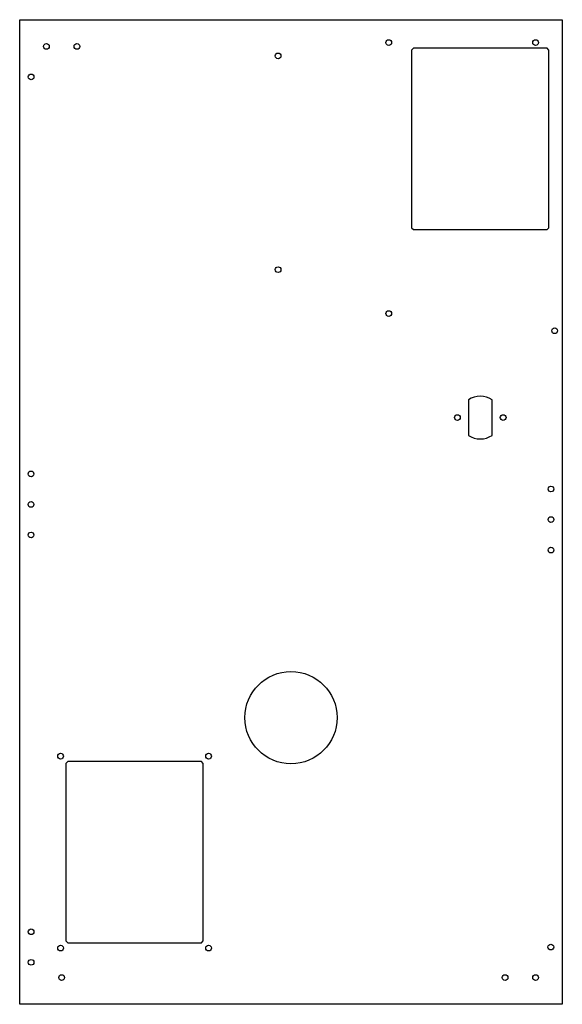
# Model space of a CAD drawing. Header units: millimetres. Extents: x -142 to 142, y -413 to 103.
import ezdxf

# ---------------------------------------------------------------- set-up
doc = ezdxf.new("R2010")
doc.units = ezdxf.units.MM
doc.layers.get('0').update_dxf_attribs({"linetype": 'CONTINUOUS'})

msp = doc.modelspace()

# ---------------------------------------------------------------- linework, layer by layer
for points in [[(142.22, 102.52), (142.22, -413.48), (-142.22, -413.48), (-142.22, 102.52)], [(135.22, -6.48), (135.22, 86.52), (134.22, 87.52), (64.22, 87.52), (63.22, 86.52), (63.22, -6.48), (64.22, -7.48), (134.22, -7.48)], [(-46, -287.24), (-47, -286.24), (-117, -286.24), (-118, -287.24), (-118, -380.24), (-117, -381.24), (-47, -381.24), (-46, -380.24)]]:
    msp.add_lwpolyline(points, close=True)
msp.add_lwpolyline([(93.02, -96.65), (93.02, -115.31, 0.302036), (105.42, -115.31), (105.42, -96.65, 0.302036)], format="xyb", close=True)
for centre, radius in [((-128.22, 88.52), 1.5), ((-112.22, 88.52), 1.5), ((51.22, 90.52), 1.5), ((128.22, 90.52), 1.5), ((-6.78, 83.52), 1.5), ((-136.22, 72.52), 1.5), ((-6.78, -28.48), 1.5), ((51.22, -51.48), 1.5), ((138.22, -60.48), 1.5), ((87.22, -105.98), 1.5), ((111.22, -105.98), 1.5), ((-136.29, -135.52), 1.5), ((136.29, -143.44), 1.5), ((-136.29, -151.52), 1.5), ((136.29, -159.44), 1.5), ((-136.29, -167.52), 1.5), ((136.29, -175.44), 1.5), ((0, -263.26), 24.2), ((-120.79, -283.45), 1.5), ((-43.21, -283.45), 1.5), ((-136.22, -375.48), 1.5), ((-120.79, -384.03), 1.5), ((-43.21, -384.03), 1.5), ((136.22, -383.48), 1.5), ((-136.22, -391.48), 1.5), ((-120.22, -399.48), 1.5), ((112.22, -399.48), 1.5), ((128.22, -399.48), 1.5)]:
    msp.add_circle(centre, radius)

doc.saveas('drawing.dxf')
